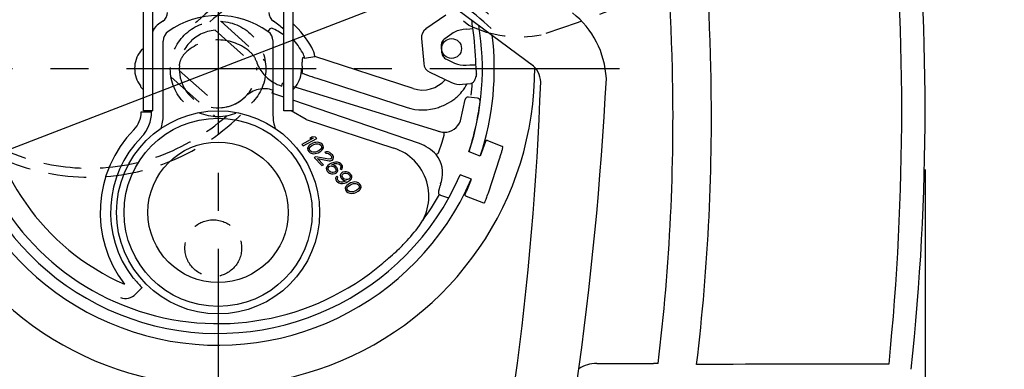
# Model space of a CAD drawing. Extents: x 460 to 8195, y 0 to 5507.
# Tile 9 of 30: x 1218 to 1548, y 4860 to 4977. Entities that reach past the tile are written whole.
import ezdxf

# ---------------------------------------------------------------- set-up
doc = ezdxf.new("R2010")
doc.units = 0
doc.header["$LTSCALE"] = 2
doc.header["$PDMODE"] = 3
doc.linetypes.add('CENTER', pattern=[50.8, 31.75, -6.35, 6.35, -6.35])
doc.linetypes.add('HIDDEN', pattern=[9.525, 6.35, -3.175])
doc.layers.get('0').update_dxf_attribs({"linetype": 'CONTINUOUS'})
doc.layers.get('DEFPOINTS').update_dxf_attribs({"linetype": 'CONTINUOUS'})
for name, color, linetype in [('DANMEN', 7, 'CONTINUOUS'), ('KIKI-2D2', 7, 'CONTINUOUS'), ('SUNPOU', 7, 'CONTINUOUS')]:
    doc.layers.add(name, color=color, linetype=linetype)
doc.styles.get("Standard").update_dxf_attribs({"font": 'romans.shx', "bigfont": 'extfont.shx'})
doc.dimstyles.get("Standard").update_dxf_attribs({"dimscale": 20, "dimtxt": 2, "dimasz": 3, "dimexe": 1, "dimexo": 1, "dimgap": 0.6, "dimtad": 3, "dimdec": 0, "dimzin": 0, "dimdsep": 46, "dimtxsty": 'STANDARD', "dimblk1": 'OPEN', "dimblk2": 'OPEN', "dimsah": 1, "dimcen": 1.5, "dimadec": 0, "dimazin": 0, "dimtfac": 1, "dimtdec": 0, "dimtmove": 0, "dimatfit": 0, "dimldrblk": 'DOTSMALL', "dimfxl": 1, "dimtvp": 1, "dimtolj": 1, "dimtzin": 0, "dimarcsym": 0})

# ---------------------------------------------------------------- blocks, each defined once
blk = doc.blocks.new('_OPEN')
at = {"color": 0, "linetype": 'ByBlock'}
for p, q in [((-1, 0.1667), (0, 0)), ((0, 0), (-1, -0.1667)), ((0, 0), (-1, 0))]:
    blk.add_line(p, q, dxfattribs=at)
blk = doc.blocks.new('*D18')
at = {"layer": 'DEFPOINTS', "color": 0}
for p in [(1366.8, 4992.24), (1201.68, 4928.49)]:
    blk.add_point(p, dxfattribs=at)
at = {"layer": 'SUNPOU', "color": 0, "lineweight": -2}
for p, q in [((1422.78, 5013.85), (1478.75, 5035.46)), ((1366.8, 4992.24), (1201.68, 4928.49)), ((1145.71, 4906.88), (933.18, 4824.84))]:
    blk.add_line(p, q, dxfattribs=at)
at = {"layer": 'SUNPOU', "color": 0, "lineweight": -2, "xscale": 60, "yscale": 60, "zscale": 60}
for p, rotation in [((1366.8, 4992.24), 201.1096331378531), ((1201.68, 4928.49), 21.10963313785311)]:
    blk.add_blockref('_OPEN', p, dxfattribs=dict(at, rotation=rotation))
at = {"layer": 'SUNPOU', "color": 0, "insert": (997.71, 4884.05), "char_height": 40, "attachment_point": 5, "rotation": 21.1096}
blk.add_mtext('\\A1;∅177', dxfattribs=at)
blk = doc.blocks.new('_DotSmall')
at = {"color": 0, "linetype": 'ByBlock', "const_width": 0.5}
blk.add_lwpolyline([(-0.0625, 0, 1), (0.0625, 0, 1)], format="xyb", close=True, dxfattribs=at)
blk = doc.blocks.new('*D51')
at = {"layer": 'DEFPOINTS', "color": 0}
for p in [(1520.96, 4946.76), (1120.74, 4760.37), (1520.96, 4638.22)]:
    blk.add_point(p, dxfattribs=at)
at = {"layer": 'SUNPOU', "color": 0, "lineweight": -2}
for p, q in [((1520.96, 4926.76), (1520.96, 4618.22)), ((1120.74, 4740.37), (1120.74, 4618.22)), ((1180.74, 4638.22), (1460.96, 4638.22))]:
    blk.add_line(p, q, dxfattribs=at)
at = {"layer": 'SUNPOU', "color": 0, "lineweight": -2, "xscale": 60, "yscale": 60, "zscale": 60, "rotation": 180}
blk.add_blockref('_OPEN', (1120.74, 4638.22), dxfattribs=at)
at = {"layer": 'SUNPOU', "color": 0, "lineweight": -2, "xscale": 60, "yscale": 60, "zscale": 60}
blk.add_blockref('_OPEN', (1520.96, 4638.22), dxfattribs=at)
at = {"layer": 'SUNPOU', "color": 0, "insert": (1320.85, 4670.22), "char_height": 40, "attachment_point": 5}
blk.add_mtext('\\A1;400', dxfattribs=at)

msp = doc.modelspace()

# ---------------------------------------------------------------- linework, layer by layer
at = {"layer": 'DANMEN', "color": 2, "linetype": 'CENTER'}
for p, q in [((1284.24, 5306.58), (1284.24, 4791.06)), ((1418.65, 4960.37), (1181.3, 4960.37)), ((1418.65, 4960.37), (1181.3, 4960.37))]:
    msp.add_line(p, q, dxfattribs=at)
at = {"layer": 'DANMEN', "color": 4, "linetype": 'HIDDEN'}
msp.add_line((1276.82, 5047.51), (1368.24, 4975.01), dxfattribs=at)
at = {"layer": 'DANMEN', "color": 1, "linetype": 'HIDDEN'}
for p, q in [((1285.11, 4976.34), (1300.02, 4963.04)), ((1283.24, 4973.33), (1297.23, 4960.83)), ((1271.25, 4959.9), (1285.25, 4947.41)), ((1268.47, 4957.69), (1283.37, 4944.39)), ((1302.31, 4952.32), (1302.63, 4953.25)), ((1302.62, 4952.21), (1302.31, 4952.32)), ((1316.07, 4937.17), (1312.3, 4935.12)), ((1312.73, 4934.67), (1317.28, 4937.13)), ((1315.74, 4937.67), (1314.97, 4937.25)), ((1314.97, 4937.25), (1316.07, 4937.17)), ((1316.85, 4937.59), (1315.74, 4937.67)), ((1316.57, 4935.72), (1316.01, 4935.53)), ((1316.93, 4935.8), (1316.57, 4935.72)), ((1317.28, 4937.13), (1316.85, 4937.59)), ((1317.46, 4935.86), (1316.93, 4935.8)), ((1317.97, 4935.79), (1317.46, 4935.86)), ((1318.61, 4935.57), (1317.97, 4935.79)), ((1319.14, 4935.17), (1318.61, 4935.57)), ((1312.3, 4935.12), (1312.73, 4934.67)), ((1314.27, 4934.13), (1314.19, 4933.74)), ((1314.19, 4933.74), (1314.26, 4933.21)), ((1314.26, 4933.21), (1314.59, 4932.7)), ((1314.51, 4934.49), (1314.27, 4934.13)), ((1314.73, 4934.72), (1314.51, 4934.49)), ((1314.59, 4932.7), (1315.12, 4932.3)), ((1315.14, 4935.06), (1314.73, 4934.72)), ((1314.79, 4933.72), (1315.09, 4934.34)), ((1314.81, 4933.39), (1314.79, 4933.72)), ((1315.07, 4932.96), (1314.81, 4933.39)), ((1315.53, 4932.64), (1315.07, 4932.96)), ((1315.09, 4934.34), (1315.6, 4934.73)), ((1315.12, 4932.3), (1315.77, 4932.08)), ((1316.01, 4935.53), (1315.14, 4935.06)), ((1315.94, 4932.51), (1315.53, 4932.64)), ((1315.6, 4934.73), (1316.27, 4935.1)), ((1316.81, 4932.53), (1315.94, 4932.51)), ((1316.27, 4935.1), (1316.93, 4935.34)), ((1317.46, 4932.77), (1316.81, 4932.53)), ((1316.93, 4935.34), (1317.79, 4935.35)), ((1317.16, 4932.15), (1317.72, 4932.34)), ((1318.14, 4933.13), (1317.46, 4932.77)), ((1317.72, 4932.34), (1318.59, 4932.81)), ((1317.79, 4935.35), (1318.2, 4935.23)), ((1318.65, 4933.52), (1318.14, 4933.13)), ((1318.2, 4935.23), (1318.66, 4934.9)), ((1318.59, 4932.81), (1319, 4933.15)), ((1318.94, 4934.14), (1318.65, 4933.52)), ((1318.66, 4934.9), (1318.92, 4934.47)), ((1318.92, 4934.47), (1318.94, 4934.14)), ((1319, 4933.15), (1319.22, 4933.38)), ((1319.47, 4934.66), (1319.14, 4935.17)), ((1319.22, 4933.38), (1319.47, 4933.74)), ((1319.54, 4934.12), (1319.47, 4934.66)), ((1319.47, 4933.74), (1319.54, 4934.12)), ((1320.47, 4932.68), (1320.01, 4932.55)), ((1320.01, 4932.55), (1320.37, 4932.17)), ((1321.14, 4932.59), (1320.47, 4932.68)), ((1321.62, 4932.39), (1321.14, 4932.59)), ((1322.22, 4931.91), (1321.62, 4932.39)), ((1315.77, 4932.08), (1316.27, 4932.01)), ((1316.27, 4932.01), (1316.8, 4932.07)), ((1316.94, 4931), (1316.45, 4930.73)), ((1316.45, 4930.73), (1319.03, 4928.01)), ((1316.8, 4932.07), (1317.16, 4932.15)), ((1321.36, 4930.19), (1316.94, 4931)), ((1319.52, 4928.27), (1317.51, 4930.39)), ((1317.51, 4930.39), (1321.43, 4929.66)), ((1320.37, 4932.17), (1320.8, 4932.18)), ((1320.8, 4932.18), (1321.21, 4932.05)), ((1321.21, 4932.05), (1321.67, 4931.73)), ((1321.89, 4930.25), (1321.36, 4930.19)), ((1321.43, 4929.66), (1321.87, 4929.66)), ((1321.67, 4931.73), (1321.95, 4931.43)), ((1321.87, 4929.66), (1322.32, 4929.8)), ((1322.09, 4930.35), (1321.89, 4930.25)), ((1321.95, 4931.43), (1322.21, 4930.99)), ((1322.24, 4930.66), (1322.09, 4930.35)), ((1322.21, 4930.99), (1322.24, 4930.66)), ((1322.51, 4931.61), (1322.22, 4931.91)), ((1322.97, 4929.12), (1322.22, 4928.82)), ((1322.32, 4929.8), (1322.52, 4929.9)), ((1322.84, 4931.11), (1322.51, 4931.61)), ((1322.52, 4929.9), (1322.83, 4930.19)), ((1322.83, 4930.19), (1322.93, 4930.7)), ((1322.93, 4930.7), (1322.84, 4931.11)), ((1323.6, 4929.23), (1322.97, 4929.12)), ((1324.2, 4929.21), (1323.6, 4929.23)), ((1324.85, 4928.99), (1324.2, 4929.21)), ((1325.3, 4928.66), (1324.85, 4928.99)), ((1319.03, 4928.01), (1319.52, 4928.27)), ((1320.6, 4927.6), (1320.42, 4927.16)), ((1320.42, 4927.16), (1320.49, 4926.63)), ((1320.49, 4926.63), (1320.75, 4926.2)), ((1320.94, 4928.01), (1320.6, 4927.6)), ((1320.75, 4926.2), (1321.11, 4925.82)), ((1321.54, 4928.46), (1320.94, 4928.01)), ((1321.02, 4927.15), (1321.17, 4927.45)), ((1321.05, 4926.81), (1321.02, 4927.15)), ((1321.16, 4926.53), (1321.05, 4926.81)), ((1321.11, 4925.82), (1321.57, 4925.49)), ((1321.67, 4926.01), (1321.16, 4926.53)), ((1321.17, 4927.45), (1321.39, 4927.69)), ((1321.39, 4927.69), (1321.68, 4927.84)), ((1322.22, 4928.82), (1321.54, 4928.46)), ((1321.98, 4925.83), (1321.67, 4926.01)), ((1321.68, 4927.84), (1322.04, 4927.93)), ((1322.39, 4925.71), (1321.98, 4925.83)), ((1322.04, 4927.93), (1322.38, 4927.88)), ((1322.38, 4928.34), (1322.58, 4928.45)), ((1323.2, 4928.1), (1322.38, 4928.34)), ((1322.38, 4927.88), (1322.79, 4927.76)), ((1322.82, 4925.72), (1322.39, 4925.71)), ((1322.58, 4928.45), (1323.23, 4928.68)), ((1322.79, 4927.76), (1323.1, 4927.58)), ((1323.18, 4925.8), (1322.82, 4925.72)), ((1323.1, 4927.58), (1323.6, 4927.05)), ((1323.47, 4925.95), (1323.18, 4925.8)), ((1323.66, 4927.77), (1323.2, 4928.1)), ((1323.23, 4928.68), (1323.59, 4928.77)), ((1323.69, 4926.19), (1323.47, 4925.95)), ((1323.59, 4928.77), (1324.03, 4928.77)), ((1323.6, 4927.05), (1323.72, 4926.78)), ((1324.01, 4927.39), (1323.66, 4927.77)), ((1323.74, 4926.44), (1323.69, 4926.19)), ((1323.72, 4926.78), (1323.74, 4926.44)), ((1323.93, 4925.63), (1324.27, 4926.04)), ((1324.28, 4926.96), (1324.01, 4927.39)), ((1324.03, 4928.77), (1324.44, 4928.65)), ((1324.27, 4926.04), (1324.34, 4926.43)), ((1324.34, 4926.43), (1324.28, 4926.96)), ((1324.44, 4928.65), (1324.75, 4928.48)), ((1324.75, 4928.48), (1325.18, 4928.02)), ((1325.32, 4927.41), (1325.17, 4927.1)), ((1325.17, 4927.1), (1325.53, 4926.72)), ((1325.18, 4928.02), (1325.3, 4927.74)), ((1325.59, 4928.36), (1325.3, 4928.66)), ((1325.3, 4927.74), (1325.32, 4927.41)), ((1325.53, 4926.72), (1325.75, 4926.96)), ((1325.85, 4927.93), (1325.59, 4928.36)), ((1326.05, 4925.86), (1325.66, 4925.65)), ((1325.75, 4926.96), (1325.92, 4927.39)), ((1325.92, 4927.39), (1325.85, 4927.93)), ((1326.68, 4925.97), (1326.05, 4925.86)), ((1327.28, 4925.96), (1326.68, 4925.97)), ((1327.93, 4925.74), (1327.28, 4925.96)), ((1328.38, 4925.41), (1327.93, 4925.74)), ((1321.57, 4925.49), (1322.21, 4925.27)), ((1322.21, 4925.27), (1322.82, 4925.26)), ((1322.82, 4925.26), (1323.44, 4925.37)), ((1323.44, 4925.37), (1323.93, 4925.63)), ((1323.75, 4924.27), (1323.58, 4923.84)), ((1323.58, 4923.84), (1323.64, 4923.3)), ((1323.64, 4923.3), (1323.9, 4922.87)), ((1323.97, 4924.51), (1323.75, 4924.27)), ((1323.9, 4922.87), (1324.19, 4922.57)), ((1324.32, 4924.13), (1323.97, 4924.51)), ((1324.18, 4923.82), (1324.32, 4924.13)), ((1324.2, 4923.49), (1324.18, 4923.82)), ((1324.19, 4922.57), (1324.65, 4922.24)), ((1324.32, 4923.21), (1324.2, 4923.49)), ((1324.75, 4922.75), (1324.32, 4923.21)), ((1325.06, 4922.58), (1324.75, 4922.75)), ((1325.47, 4922.46), (1325.06, 4922.58)), ((1325.32, 4925.24), (1325.15, 4924.8)), ((1325.15, 4924.8), (1325.22, 4924.27)), ((1325.22, 4924.27), (1325.48, 4923.84)), ((1325.66, 4925.65), (1325.32, 4925.24)), ((1325.9, 4922.46), (1325.47, 4922.46)), ((1325.48, 4923.84), (1325.84, 4923.46)), ((1325.75, 4924.79), (1325.9, 4925.1)), ((1325.77, 4924.45), (1325.75, 4924.79)), ((1325.89, 4924.18), (1325.77, 4924.45)), ((1325.84, 4923.46), (1326.29, 4923.13)), ((1326.39, 4923.65), (1325.89, 4924.18)), ((1325.9, 4925.1), (1326.12, 4925.33)), ((1326.26, 4922.55), (1325.9, 4922.46)), ((1326.12, 4925.33), (1326.31, 4925.43)), ((1326.92, 4922.79), (1326.26, 4922.55)), ((1326.29, 4923.13), (1327.11, 4922.89)), ((1326.31, 4925.43), (1326.67, 4925.52)), ((1326.7, 4923.47), (1326.39, 4923.65)), ((1326.52, 4922.12), (1327.27, 4922.41)), ((1326.67, 4925.52), (1327.11, 4925.52)), ((1327.11, 4923.35), (1326.7, 4923.47)), ((1327.11, 4922.89), (1326.92, 4922.79)), ((1327.11, 4925.52), (1327.52, 4925.4)), ((1327.55, 4923.36), (1327.11, 4923.35)), ((1327.27, 4922.41), (1327.95, 4922.77)), ((1327.52, 4925.4), (1327.83, 4925.23)), ((1327.91, 4923.44), (1327.55, 4923.36)), ((1327.83, 4925.23), (1328.33, 4924.7)), ((1328.1, 4923.54), (1327.91, 4923.44)), ((1327.95, 4922.77), (1328.56, 4923.22)), ((1328.32, 4923.78), (1328.1, 4923.54)), ((1328.47, 4924.08), (1328.32, 4923.78)), ((1328.33, 4924.7), (1328.45, 4924.42)), ((1328.74, 4925.03), (1328.38, 4925.41)), ((1328.45, 4924.42), (1328.47, 4924.08)), ((1328.56, 4923.22), (1328.9, 4923.63)), ((1329.18, 4922.41), (1328.62, 4922.22)), ((1329, 4924.6), (1328.74, 4925.03)), ((1328.9, 4923.63), (1329.07, 4924.07)), ((1329.07, 4924.07), (1329, 4924.6)), ((1329.54, 4922.49), (1329.18, 4922.41)), ((1330.07, 4922.55), (1329.54, 4922.49)), ((1330.58, 4922.48), (1330.07, 4922.55)), ((1331.22, 4922.26), (1330.58, 4922.48)), ((1324.65, 4922.24), (1325.29, 4922.02)), ((1325.29, 4922.02), (1325.9, 4922)), ((1325.9, 4922), (1326.52, 4922.12)), ((1326.87, 4920.82), (1326.8, 4920.43)), ((1326.8, 4920.43), (1326.87, 4919.9)), ((1327.12, 4921.18), (1326.87, 4920.82)), ((1326.87, 4919.9), (1327.2, 4919.39)), ((1327.34, 4921.41), (1327.12, 4921.18)), ((1327.2, 4919.39), (1327.73, 4918.99)), ((1327.75, 4921.75), (1327.34, 4921.41)), ((1327.4, 4920.42), (1327.7, 4921.03)), ((1327.42, 4920.08), (1327.4, 4920.42)), ((1327.68, 4919.65), (1327.42, 4920.08)), ((1328.14, 4919.33), (1327.68, 4919.65)), ((1327.7, 4921.03), (1328.21, 4921.42)), ((1328.62, 4922.22), (1327.75, 4921.75)), ((1328.55, 4919.21), (1328.14, 4919.33)), ((1328.21, 4921.42), (1328.88, 4921.79)), ((1329.42, 4919.22), (1328.55, 4919.21)), ((1328.88, 4921.79), (1329.54, 4922.03)), ((1330.07, 4919.46), (1329.42, 4919.22)), ((1329.54, 4922.03), (1330.4, 4922.04)), ((1330.75, 4919.83), (1330.07, 4919.46)), ((1330.33, 4919.03), (1331.2, 4919.5)), ((1330.4, 4922.04), (1330.81, 4921.92)), ((1331.26, 4920.22), (1330.75, 4919.83)), ((1330.81, 4921.92), (1331.27, 4921.6)), ((1331.2, 4919.5), (1331.61, 4919.84)), ((1331.75, 4921.86), (1331.22, 4922.26)), ((1331.55, 4920.83), (1331.26, 4920.22)), ((1331.27, 4921.6), (1331.53, 4921.17)), ((1331.53, 4921.17), (1331.55, 4920.83)), ((1331.61, 4919.84), (1331.83, 4920.07)), ((1332.08, 4921.35), (1331.75, 4921.86)), ((1331.83, 4920.07), (1332.08, 4920.43)), ((1332.15, 4920.82), (1332.08, 4921.35)), ((1332.08, 4920.43), (1332.15, 4920.82)), ((1327.73, 4918.99), (1328.38, 4918.77)), ((1328.38, 4918.77), (1328.88, 4918.7)), ((1328.88, 4918.7), (1329.41, 4918.76)), ((1329.41, 4918.76), (1329.77, 4918.84)), ((1329.77, 4918.84), (1330.33, 4919.03))]:
    msp.add_line(p, q, dxfattribs=at)
for centre, radius in [((1284.24, 4960.37), 16), ((1282.63, 4900.39), 9.5)]:
    msp.add_circle(centre, radius, dxfattribs=at)
at = {"layer": 'DANMEN', "color": 4, "linetype": 'HIDDEN'}
for centre, radius, start, end in [((1250.97, 5402.97), 453.82, 288.384, 310.7993), ((1385.05, 5009.35), 38.23, 243.9078, 281.2057)]:
    msp.add_arc(centre, radius, start, end, dxfattribs=at)
at = {"layer": 'DANMEN', "color": 1, "linetype": 'HIDDEN'}
for centre, radius, start, end in [((1327.37, 4924.43), 72.14, 48.8658, 139.7656), ((1327.37, 4924.43), 69.14, 45.6753, 131.6036), ((1284.24, 4960.37), 13, 94.4317, 182.0578), ((1284.25, 4953.85), 16.23, 48.0604, 130.4107), ((1278.32, 4960.83), 7.06, 130.4913, 150.5172), ((1309.38, 4967.08), 13, 198.5975, 238.6998), ((1284.24, 4960.37), 13, 175.5249, 314.7149), ((1284.24, 4960.37), 13, 274.4317, 2.0578), ((1299.72, 4944.73), 9, 71.1525, 134.7151), ((1241.11, 4996.3), 72.13, 228.86, 319.7679), ((1241.11, 4996.3), 69.13, 225.6688, 311.6059)]:
    msp.add_arc(centre, radius, start, end, dxfattribs=at)
for points in [[(1297.06, 4962.94), (1296.68, 4964.06), (1295.98, 4965.12), (1295.1, 4965.92)], [(1271.28, 4961.38), (1271.36, 4962.4), (1271.67, 4963.42), (1272.18, 4964.3)]]:
    msp.add_open_spline(points, degree=3, dxfattribs=at)
at = {"layer": 'KIKI-2D2', "color": 2}
for p, q in [((1259.24, 4946.38), (1259.24, 5112.38)), ((1262.24, 5112.38), (1262.24, 4946.38)), ((1306.24, 4946.38), (1306.24, 5112.38)), ((1309.24, 5112.38), (1309.24, 4946.38)), ((1309.24, 5021.27), (1389.82, 4961.46)), ((1360.48, 4978.4), (1353.86, 4973.76)), ((1301.52, 4973.76), (1300.94, 4972.94)), ((1362.56, 4972.18), (1360.14, 4970.48)), ((1367.53, 4973.66), (1366.32, 4973.55)), ((1367.53, 4973.66), (1369.5, 4973.97)), ((1265.86, 4944.82), (1265.86, 4969.68)), ((1302.62, 4969.68), (1302.62, 4944.82)), ((1352.37, 4970.56), (1353.1, 4962.19)), ((1258.24, 4966.27), (1258.9, 4967.04)), ((1258.24, 4966.27), (1258.24, 4966.27)), ((1358.91, 4967.86), (1359.07, 4965.98)), ((1313.22, 4963.98), (1316.68, 4964.5)), ((1349.57, 4953.81), (1316.68, 4964.5)), ((1360.74, 4963.61), (1363.42, 4962.36)), ((1312.38, 4961.26), (1312.38, 4959.24)), ((1355.13, 4959.29), (1362.45, 4955.88)), ((1367.36, 4961.66), (1368.57, 4961.77)), ((1368.57, 4961.77), (1370.57, 4961.8)), ((1305.55, 4954.66), (1305.83, 4955.6)), ((1306.24, 4955.47), (1305.84, 4955.6)), ((1313.84, 4958.42), (1313.9, 4958.4)), ((1317.31, 4957.27), (1347.51, 4947.46)), ((1366.06, 4955.24), (1368.86, 4955.49)), ((1258.24, 4954.72), (1258.24, 4954.49)), ((1306.24, 4950.98), (1302.62, 4952.21)), ((1358.99, 4939.2), (1309.24, 4954.55)), ((1351.71, 4935.46), (1309.24, 4949.95)), ((1365.41, 4943.04), (1366.98, 4950.17)), ((1371.09, 4950.62), (1368.06, 4950.95)), ((1258.49, 4946.01), (1261.99, 4946.01)), ((1262.24, 4946.38), (1259.24, 4946.38)), ((1261.99, 4946.38), (1261.99, 4946.01)), ((1309.24, 4946.38), (1306.24, 4946.38)), ((1313.75, 4943.43), (1308.73, 4946.38)), ((1313.75, 4943.43), (1343.1, 4933.9)), ((1358.07, 4932.35), (1359.23, 4935.92)), ((1359.23, 4935.92), (1359.96, 4938.18)), ((1373.62, 4935.66), (1373.54, 4935.45)), ((1374.46, 4936.42), (1374.36, 4936.45)), ((1374.46, 4936.42), (1379.28, 4934.57)), ((1351.71, 4935.46), (1351.71, 4935.46)), ((1372.02, 4931.17), (1368.29, 4932.64)), ((1373.34, 4934.89), (1371.99, 4931.18)), ((1373.21, 4934.54), (1373.07, 4934.16)), ((1373.45, 4935.19), (1373.34, 4934.89)), ((1373.54, 4935.45), (1373.45, 4935.19)), ((1374.74, 4918.94), (1378.53, 4930.61)), ((1358.75, 4921.91), (1359, 4922.75)), ((1369.08, 4923.49), (1365.27, 4924.92)), ((1367.48, 4919.64), (1369.05, 4923.5)), ((1367.18, 4918.88), (1367.26, 4919.09)), ((1367.26, 4919.09), (1367.36, 4919.34)), ((1367.36, 4919.34), (1367.48, 4919.64)), ((1367.62, 4919.99), (1367.78, 4920.37)), ((1358.69, 4918.16), (1361.1, 4917.38)), ((1367.29, 4917.75), (1367.2, 4917.8)), ((1367.29, 4917.75), (1373.06, 4915.54)), ((1373.71, 4916.12), (1373.78, 4916.3)), ((1373.78, 4916.3), (1373.87, 4916.52)), ((1373.87, 4916.52), (1373.97, 4916.8)), ((1373.97, 4916.8), (1374.09, 4917.13)), ((1374.09, 4917.13), (1374.23, 4917.51)), ((1374.23, 4917.51), (1374.38, 4917.95)), ((1374.38, 4917.95), (1374.56, 4918.43)), ((1374.56, 4918.43), (1374.74, 4918.94)), ((1373.06, 4915.54), (1373.22, 4915.51)), ((1256.67, 4885.07), (1258.8, 4887.18)), ((1411.02, 4861.82), (1430.09, 4861.79)), ((1431.59, 4861.84), (1430.09, 4861.79))]:
    msp.add_line(p, q, dxfattribs=at)
for points in [[(1374.36, 4936.45), (1374.18, 4936.45), (1374.02, 4936.39), (1373.91, 4936.29), (1373.85, 4936.21), (1373.82, 4936.17), (1373.81, 4936.14), (1373.79, 4936.1), (1373.78, 4936.06), (1373.76, 4936.02), (1373.74, 4935.97), (1373.71, 4935.91), (1373.69, 4935.84), (1373.62, 4935.66)], [(1358.75, 4921.91), (1358.66, 4921.61), (1358.58, 4921.33), (1358.5, 4921.07), (1358.43, 4920.82), (1358.36, 4920.59), (1358.3, 4920.38), (1358.25, 4920.19), (1358.2, 4920.02), (1358.16, 4919.87), (1358.12, 4919.74), (1358.09, 4919.63), (1358.07, 4919.54), (1358.05, 4919.46), (1358.03, 4919.4), (1358.02, 4919.33), (1358.01, 4919.25), (1358, 4919.11), (1358.02, 4918.92), (1358.08, 4918.71), (1358.19, 4918.52), (1358.35, 4918.35), (1358.56, 4918.22), (1358.69, 4918.16)], [(1367.2, 4917.8), (1367.07, 4917.92), (1366.99, 4918.07), (1366.97, 4918.22), (1366.98, 4918.32), (1366.99, 4918.37), (1367, 4918.4), (1367.01, 4918.44), (1367.02, 4918.47), (1367.04, 4918.52), (1367.06, 4918.57), (1367.08, 4918.63), (1367.11, 4918.7), (1367.18, 4918.88)], [(1373.22, 4915.51), (1373.38, 4915.56), (1373.49, 4915.64), (1373.54, 4915.71), (1373.56, 4915.75), (1373.58, 4915.77), (1373.59, 4915.8), (1373.6, 4915.84), (1373.62, 4915.88), (1373.64, 4915.92), (1373.66, 4915.98), (1373.71, 4916.12)]]:
    msp.add_lwpolyline(points, dxfattribs=at)
for centre, radius in [((1362.44, 4967.22), 3.31), ((1362.44, 4967.22), 3.31), ((1284.24, 4912.38), 34), ((1284.24, 4912.38), 31.5), ((1284.24, 4912.38), 23.5)]:
    msp.add_circle(centre, radius, dxfattribs=at)
for centre, radius, start, end in [((659.24, 4941.25), 777.37, 1.41047, 6.68063), ((708.07, 4944.3), 741.35, 1.26792, 6.79509), ((662.07, 4946.76), 851.1, 354.25511, 5.74489), ((704.96, 4946.76), 816.01, 353.88659, 6.11341), ((1263.75, 4979.28), 3.5, 304.4743, 359.9973), ((1304.74, 4979.28), 3.5, 180.0027, 235.5257), ((1384.21, 4955.59), 30.08, 3.1073, 51.4984), ((1284.24, 4949.4), 32.73, 124.4509, 128.4718), ((1284.24, 4949.4), 28.86, 54.6574, 125.3426), ((1284.24, 4949.4), 32.73, 47.7279, 55.5491), ((1284.24, 4949.4), 36.23, 29.995, 46.3236), ((1284.4, 4965.91), 85.49, 5.4143, 7.3054), ((1284.24, 4960.37), 88.5, 170.452, 336.3693), ((1269.86, 4969.68), 4, 125.3427, 179.9999), ((1298.63, 4969.68), 4, 0.0001, 54.6573), ((1374.46, 4800.51), 187.97, 112.6109, 112.8335), ((1290.22, 4948.23), 28.46, 55.7249, 65.1213), ((1366.99, 4965.86), 7.72, 94.9819, 125.0181), ((1284.24, 4960.37), 88.5, 341.798, 9.5518), ((1285.24, 4960.47), 85.34, 0.8954, 9.1046), ((1284.25, 4960.38), 92.45, 172.9522, 336.4927), ((1284.24, 4949.4), 32.73, 29.995, 40.0918), ((1284.24, 4960.37), 92.5, 341.798, 7.0308), ((1259.04, 4966.9), 0.2, 0.0001, 136.4981), ((1306.46, 4952.09), 13.68, 60.3587, 62.6994), ((1366.68, 4969.35), 7.72, 244.9819, 275.0181), ((1284.25, 4960.38), 106, 220.8466, 0.3118), ((1302.71, 4960.27), 9.49, 322.7508, 0.6597), ((1285.36, 4954.97), 85.49, 2.5822, 4.5857), ((1366.96, 4958.65), 3.8, 1.9089, 2.556), ((1384.21, 4955.59), 8.08, 3.1073, 51.4984), ((753.05, 4944.2), 683.52, 353.07962, 1.35687), ((755.41, 4944.29), 694.02, 353.14947, 1.35539), ((1284.24, 4960.38), 78.56, 183.3261, 246.4817), ((1309.38, 4967.08), 13, 238.6998, 252.8498), ((1392.25, 5188.86), 243.41, 251.2236, 252.0682), ((1352.68, 4963.38), 10.06, 252, 319.5917), ((363.45, 4993.91), 1029.53, 346.67529, 357.89179), ((1352.68, 4963.38), 16.94, 321.3377, 331.7997), ((1284.24, 4960.38), 85.24, 354.0996, 356.7957), ((281.21, 5015.64), 1134.54, 346.60925, 357.04839), ((1265.83, 4960.3), 9.55, 217.2122, 217.4466), ((1265.91, 4960.38), 9.67, 217.5235, 223.5019), ((1259.04, 4953.87), 0.2, 223.5019, 359.9999), ((1309.44, 4953.87), 0.2, 180.0001, 316.4981), ((1302.58, 4960.38), 9.67, 316.4981, 322.4765), ((1302.66, 4960.3), 9.55, 322.5534, 322.7876), ((1353.92, 4962.36), 15.34, 312.4189, 321.4055), ((1353.15, 4963.86), 16.99, 296.4943, 307.4286), ((1358.05, 4957.46), 8.92, 307.4494, 308.4669), ((1367.96, 4949.96), 1, 83.7925, 167.5865), ((1285.17, 4959.97), 87.43, 341.7638, 353.1296), ((1370.98, 4949.63), 1, 353.1296, 83.7925), ((1284.24, 4960.38), 85.24, 189.6992, 310.3008), ((1249.99, 4946.01), 8.5, 315.5241, 0.0001), ((1249.99, 4946.01), 12, 315.5262, 359.998), ((1352.68, 4963.38), 16.74, 252, 288.5509), ((1353.15, 4963.87), 16.99, 295.8973, 296.4936), ((1252.76, 4944.83), 13.1, 339.7539, 359.9205), ((1315.72, 4944.83), 13.1, 180.0794, 200.2445), ((1360.02, 4944.85), 5.68, 268.8498, 341.4651), ((1284.24, 4912.38), 39.5, 135.5243, 217.4767), ((1284.24, 4912.38), 36, 135.5243, 217.4768), ((1337.9, 4917.78), 16.93, 321.2369, 72.1185), ((1344.54, 4918.63), 18.3, 45.8522, 66.9276), ((1379.14, 4934.2), 0.396, 37.563, 46.6051), ((1349.41, 4925.59), 10, 343.5104, 37.9865), ((1285.17, 4959.97), 87.43, 330.9162, 336.367), ((1284.24, 4960.38), 85.24, 323.5032, 330.4591), ((1361.26, 4917.85), 0.5, 251.9846, 309.4711), ((1284.24, 4960.38), 85.44, 316.5426, 321.4904), ((1333.75, 4910.44), 15.09, 311.9942, 312.59), ((1305.92, 4939.75), 55.52, 314.1513, 316.6103), ((1286.57, 4962.91), 85.66, 309.7501, 311.969), ((1285.96, 4931.15), 50.71, 233.325, 233.8391), ((1253.29, 4888.05), 4.5, 246.7843, 318.6291), ((1411.01, 4850.96), 10.86, 89.9276, 123.4318)]:
    msp.add_arc(centre, radius, start, end, dxfattribs=at)
for centre, major_axis, ratio, start_param, end_param in [((1359.59, 4969.14), (6.92, -3.23), 0.654654, -3.50296, -2.780226), ((1359.97, 4964.84), (-6.26, -4.38), 0.654654, -0.361367, 0.361367), ((1366.71, 4969.49), (-2.5, -14.18), 0.694747, -0.18405, 0.18405)]:
    msp.add_ellipse(centre, major_axis=major_axis, ratio=ratio, start_param=start_param, end_param=end_param, dxfattribs=at)
for points in [[(1263.88, 4975.03), (1263.13, 4974.43), (1262.54, 4973.58), (1262.24, 4972.68)], [(1313.22, 4963.98), (1313.13, 4964.6), (1312.91, 4965.22), (1312.59, 4965.77)], [(1316.68, 4964.5), (1316.52, 4965.55), (1316.16, 4966.59), (1315.62, 4967.52)], [(1359.91, 4939.16), (1359.23, 4939.13), (1358.53, 4939.22), (1357.88, 4939.43)], [(1379.28, 4934.57), (1379.33, 4934.55), (1379.38, 4934.52), (1379.41, 4934.49)], [(1379.46, 4934.44), (1379.49, 4934.4), (1379.52, 4934.34), (1379.53, 4934.28)], [(1379.53, 4934.28), (1379.54, 4934.22), (1379.54, 4934.15), (1379.52, 4934.08)], [(1508.89, 4861.57), (1488.08, 4861.55), (1466.28, 4861.53), (1444.48, 4861.5)]]:
    msp.add_open_spline(points, degree=3, dxfattribs=at)
for points, knots in [([(1360.14, 4970.48), (1359.93, 4970.34), (1359.55, 4970), (1359.14, 4969.35), (1358.91, 4968.62), (1358.89, 4968.11), (1358.91, 4967.86)], [0, 0, 0, 0, 0.250013, 0.5, 0.749987, 1, 1, 1, 1]), ([(1258.24, 4966.27), (1257.62, 4965.45), (1256.63, 4963.6), (1256.11, 4960.49), (1256.63, 4957.39), (1257.62, 4955.54), (1258.24, 4954.72)], [0, 0, 0, 0, 0.250216, 0.500001, 0.749786, 1, 1, 1, 1]), ([(1359.07, 4965.98), (1359.1, 4965.73), (1359.21, 4965.23), (1359.56, 4964.55), (1360.08, 4963.99), (1360.51, 4963.72), (1360.74, 4963.61)], [0, 0, 0, 0, 0.250013, 0.5, 0.749987, 1, 1, 1, 1]), ([(1312.38, 4961.26), (1312.4, 4961.81), (1312.45, 4962.73), (1312.53, 4963.66), (1312.59, 4964.04)], [0, 0, 0, 0, 0.588515, 1, 1, 1, 1]), ([(1312.59, 4964.04), (1312.6, 4964.08), (1312.62, 4964.15), (1312.69, 4964.27), (1312.73, 4964.25)], [0, 0, 0, 0, 0.433255, 1, 1, 1, 1]), ([(1312.49, 4958.89), (1312.48, 4958.9), (1312.46, 4958.96), (1312.42, 4959.07), (1312.4, 4959.17), (1312.38, 4959.24)], [0, 0, 0, 0, 0.161753, 0.417488, 1, 1, 1, 1]), ([(1312.49, 4958.89), (1312.58, 4958.86), (1313.03, 4958.7), (1313.48, 4958.55), (1313.84, 4958.42)], [0, 0, 0, 0, 0.190416, 1, 1, 1, 1]), ([(1370.76, 4958.78), (1370.75, 4958.5), (1370.64, 4957.96), (1370.43, 4957.46), (1370.34, 4957.2)], [0, 0, 0, 0, 0.507393, 1, 1, 1, 1]), ([(1369.66, 4955.8), (1369.55, 4955.71), (1369.29, 4955.57), (1369.01, 4955.5), (1368.86, 4955.49)], [0, 0, 0, 0, 0.500213, 1, 1, 1, 1]), ([(1370.34, 4957.2), (1370.3, 4957.08), (1370.1, 4956.6), (1369.87, 4956.13), (1369.66, 4955.8)], [0, 0, 0, 0, 0.255313, 1, 1, 1, 1]), ([(1363.6, 4950.47), (1363.65, 4950.51), (1363.87, 4950.69), (1364.1, 4950.89), (1364.27, 4951.04)], [0, 0, 0, 0, 0.20753, 1, 1, 1, 1]), ([(1358.01, 4947.51), (1358.27, 4947.6), (1359.15, 4947.91), (1359.99, 4948.3), (1360.57, 4948.58)], [0, 0, 0, 0, 0.305625, 1, 1, 1, 1]), ([(1359.92, 4939.09), (1359.92, 4939.11), (1359.91, 4939.12), (1359.92, 4939.17), (1359.92, 4939.09)], [0, 0, 0, 0, 0.751564, 1, 1, 1, 1]), ([(1359.96, 4938.18), (1359.96, 4938.28), (1359.94, 4938.58), (1359.93, 4938.88), (1359.92, 4939.09)], [0, 0, 0, 0, 0.315427, 1, 1, 1, 1]), ([(1357.29, 4931.75), (1357.29, 4931.75), (1357.32, 4931.78), (1357.35, 4931.8), (1357.43, 4931.86), (1357.57, 4931.96), (1357.79, 4932.13), (1357.97, 4932.28), (1358.07, 4932.35)], [0, 0, 0, 0, 0.018229, 0.074161, 0.165984, 0.289914, 0.614843, 1, 1, 1, 1]), ([(1379.52, 4934.08), (1379.53, 4934.08), (1379.51, 4934.05), (1379.51, 4934.01), (1379.48, 4933.92), (1379.44, 4933.75), (1379.36, 4933.45), (1379.24, 4933.03), (1379.09, 4932.51), (1378.85, 4931.69), (1378.66, 4931.05), (1378.53, 4930.61)], [0, 0, 0, 0, 0.005046, 0.019595, 0.043596, 0.076808, 0.16947, 0.293963, 0.445473, 0.61813, 1, 1, 1, 1]), ([(1343.97, 4899.32), (1344.01, 4899.36), (1344.22, 4899.56), (1344.43, 4899.76), (1344.59, 4899.92)], [0, 0, 0, 0, 0.20725, 1, 1, 1, 1]), ([(1339.38, 4895.37), (1339.58, 4895.54), (1340.24, 4896.1), (1340.89, 4896.67), (1341.34, 4897.05)], [0, 0, 0, 0, 0.311456, 1, 1, 1, 1]), ([(1256.04, 4890.21), (1256.16, 4890.07), (1257.06, 4889.05), (1257.97, 4888.02), (1258.8, 4887.18)], [0, 0, 0, 0, 0.133298, 1, 1, 1, 1])]:
    msp.add_open_spline(points, degree=3, knots=knots, dxfattribs=at)

# ---------------------------------------------------------------- dimensions: what is measured, and where the dimension line sits
at = {"layer": 'SUNPOU'}
dim = msp.add_diameter_dim_2p(p1=(1366.8, 4992.24), p2=(1201.68, 4928.49), dimstyle='STANDARD', override={"dimtol": 0, "dimlim": 0, "dimtp": 0, "dimtm": 0, "dimtfac": 1, "dimtdec": 0, "dimtolj": 1, "dimtzin": 0}, dxfattribs=at)
dim.commit()
dim.dimension.update_dxf_attribs({"geometry": '*D18', "text_midpoint": (1009.24, 4854.2), "dimtype": 163})
dim = msp.add_linear_dim(base=(1520.96, 4638.22), p1=(1120.74, 4760.37), p2=(1520.96, 4946.76), dimstyle='STANDARD', override={"dimarcsym": 1}, dxfattribs=at)
dim.commit()
dim.dimension.update_dxf_attribs({"geometry": '*D51', "text_midpoint": (1320.85, 4670.22)})

doc.saveas('drawing.dxf')
